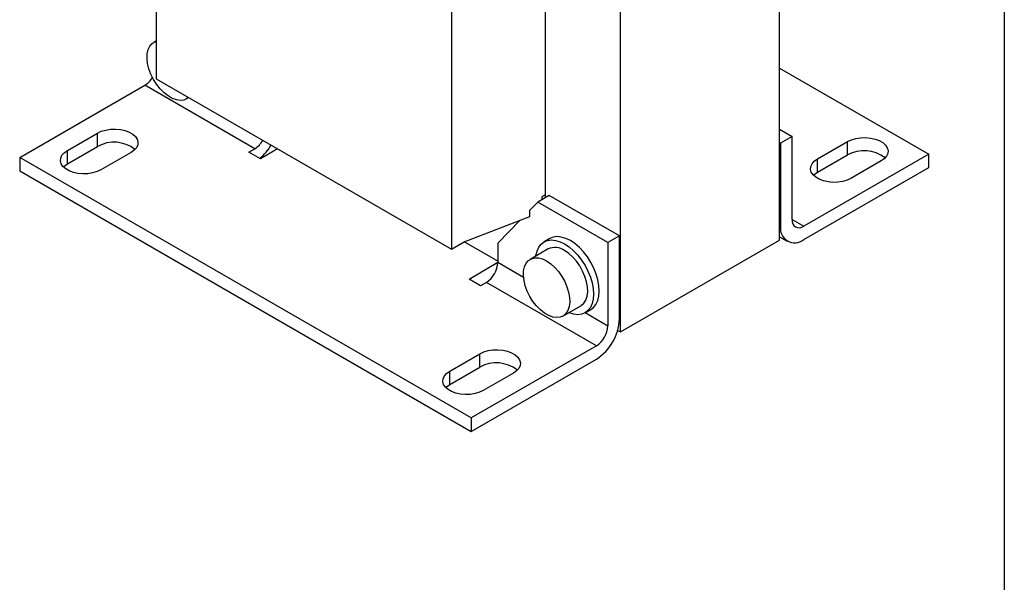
# Model space of a CAD drawing. Header units: millimetres. Extents: x 13 to 546, y 13 to 419.
# Tile 10 of 16: x 426 to 546, y 233 to 302. Entities that reach past the tile are written whole.
import ezdxf

# ---------------------------------------------------------------- set-up
doc = ezdxf.new("R2010")
doc.units = ezdxf.units.MM
doc.header["$LTSCALE"] = 2
doc.linetypes.add('SLD-Solid', pattern=[0])
doc.layers.add('TEXT', color=140, linetype='SLD-Solid', lineweight=25)

msp = doc.modelspace()

# ---------------------------------------------------------------- linework, layer by layer
for p, q in [((442.51, 315.371), (442.51, 294.923)), ((518.666, 275.205), (518.666, 316.033)), ((490.028, 308.481), (490.028, 280.383)), ((478.573, 305.133), (478.573, 274.104)), ((499.22, 263.979), (499.22, 304.807)), ((442.51, 299.541), (442.243, 299.386)), ((518.666, 296.227), (536.874, 285.716)), ((442.51, 294.923), (478.573, 274.104)), ((425.858, 285.308), (441.131, 294.125)), ((454.566, 286.369), (441.131, 294.125)), ((446.243, 292.458), (446.511, 292.613)), ((518.666, 288.759), (520.186, 287.881)), ((431.677, 286.153), (435.354, 288.275)), ((435.354, 286.642), (435.354, 288.275)), ((520.186, 287.881), (518.772, 287.065)), ((520.186, 277.715), (520.186, 287.881)), ((431.677, 284.52), (435.354, 286.642)), ((453.859, 285.961), (454.566, 286.369)), ((457.361, 286.35), (455.274, 285.144)), ((518.666, 287.126), (518.772, 287.065)), ((518.772, 287.065), (518.772, 276.899)), ((523.276, 285.116), (526.953, 287.239)), ((526.953, 285.606), (526.953, 287.239)), ((481.012, 253.468), (425.858, 285.308)), ((425.858, 285.308), (425.858, 283.675)), ((431.677, 284.52), (431.677, 286.153)), ((439.456, 285.908), (435.779, 283.785)), ((455.274, 285.144), (453.859, 285.961)), ((536.874, 285.716), (521.6, 276.899)), ((523.276, 283.483), (526.953, 285.606)), ((523.276, 283.483), (523.276, 285.116)), ((536.874, 284.083), (536.874, 285.716)), ((521.6, 275.266), (536.874, 284.083)), ((531.054, 284.871), (527.377, 282.748)), ((425.858, 283.675), (481.012, 251.835)), ((490.53, 280.672), (489.116, 279.856)), ((489.674, 280.513), (490.028, 280.717)), ((489.674, 280.179), (489.674, 280.513)), ((499.114, 275.717), (490.53, 280.672)), ((489.116, 279.856), (488.154, 278.857)), ((497.7, 274.9), (489.116, 279.856)), ((480.128, 275.002), (488.154, 278.091)), ((488.154, 278.091), (488.154, 278.857)), ((486.982, 277.64), (484.265, 274.818)), ((518.772, 276.899), (518.666, 276.96)), ((520.186, 277.715), (521.6, 276.899)), ((490.604, 275.393), (489.897, 274.984)), ((499.114, 275.717), (497.7, 274.9)), ((499.114, 265.551), (499.114, 275.717)), ((518.666, 275.607), (519.6, 275.068)), ((478.573, 274.104), (480.128, 275.002)), ((484.265, 272.613), (480.127, 275.002)), ((484.265, 274.818), (484.265, 272.49)), ((497.7, 274.9), (497.7, 264.735)), ((499.22, 263.979), (518.666, 275.205)), ((490.397, 274.118), (488.205, 272.853)), ((480.729, 270.449), (484.265, 272.49)), ((484.265, 272.49), (487.39, 270.686)), ((482.144, 269.633), (480.729, 270.449)), ((482.851, 270.041), (482.144, 269.633)), ((496.286, 262.285), (482.851, 270.041)), ((492.204, 265.924), (494.397, 267.19)), ((494.896, 266.324), (495.604, 266.732)), ((494.922, 266.338), (497.7, 264.735)), ((498.896, 264.166), (499.22, 263.979)), ((496.286, 262.285), (481.012, 253.468)), ((478.375, 259.195), (482.052, 261.318)), ((482.052, 259.685), (482.052, 261.318)), ((481.012, 251.835), (496.286, 260.652)), ((478.375, 257.562), (482.052, 259.685)), ((478.375, 257.562), (478.375, 259.195)), ((486.153, 258.95), (482.476, 256.827)), ((481.012, 253.468), (481.012, 251.835))]:
    msp.add_line(p, q)
at = {"flags": 128}
for points in [[(446.479, 292.631), (446.287, 292.485), (445.905, 292.32), (445.47, 292.271), (444.995, 292.339), (444.496, 292.523), (443.989, 292.815), (443.49, 293.208), (443.016, 293.688), (442.58, 294.239), (442.198, 294.845), (441.882, 295.485), (441.642, 296.14), (441.485, 296.787), (441.417, 297.407), (441.44, 297.978), (441.553, 298.484), (441.752, 298.908), (442.031, 299.235), (442.382, 299.456), (442.51, 299.504)], [(435.354, 288.275), (435.826, 288.496), (436.366, 288.655), (436.951, 288.745), (437.557, 288.763), (438.156, 288.709), (438.722, 288.583), (439.23, 288.393), (439.659, 288.145), (439.989, 287.852), (440.206, 287.525), (440.301, 287.179), (440.269, 286.83), (440.112, 286.492), (439.837, 286.18), (439.456, 285.908)], [(526.953, 287.239), (527.424, 287.459), (527.964, 287.618), (528.55, 287.708), (529.155, 287.727), (529.754, 287.672), (530.32, 287.546), (530.829, 287.356), (531.257, 287.108), (531.588, 286.815), (531.805, 286.488), (531.9, 286.142), (531.868, 285.793), (531.711, 285.455), (531.436, 285.143), (531.054, 284.871)], [(435.779, 283.785), (435.307, 283.565), (434.767, 283.406), (434.182, 283.315), (433.576, 283.297), (432.977, 283.352), (432.411, 283.477), (431.903, 283.668), (431.474, 283.915), (431.144, 284.209), (430.927, 284.536), (430.832, 284.881), (430.864, 285.231), (431.021, 285.569), (431.296, 285.881), (431.677, 286.153)], [(527.377, 282.748), (526.906, 282.528), (526.366, 282.369), (525.78, 282.279), (525.175, 282.26), (524.576, 282.315), (524.01, 282.44), (523.502, 282.631), (523.073, 282.879), (522.743, 283.172), (522.525, 283.499), (522.431, 283.845), (522.462, 284.194), (522.619, 284.532), (522.895, 284.844), (523.276, 285.116)], [(431.196, 284.152), (431.296, 284.248), (431.677, 284.52)], [(522.795, 283.116), (522.895, 283.211), (523.276, 283.483)], [(495.604, 266.732), (495.929, 266.977), (496.229, 267.349), (496.45, 267.813), (496.588, 268.359), (496.639, 268.973), (496.602, 269.639), (496.477, 270.34), (496.267, 271.059), (495.979, 271.779), (495.619, 272.48), (495.196, 273.146), (494.72, 273.76), (494.204, 274.307), (493.661, 274.772), (493.104, 275.145), (492.547, 275.416), (492.003, 275.578), (491.487, 275.626), (491.012, 275.561), (490.604, 275.393)], [(488.897, 273.252), (488.905, 273.309), (489.034, 273.857), (489.247, 274.326), (489.536, 274.705), (489.897, 274.984), (490.319, 275.157), (490.792, 275.218), (491.304, 275.168), (491.844, 275.006), (492.397, 274.737), (492.95, 274.367), (493.489, 273.906), (494.002, 273.365), (494.475, 272.757), (494.897, 272.098), (495.257, 271.403), (495.547, 270.689), (495.759, 269.975), (495.889, 269.277), (495.932, 268.613)], [(490.205, 272.655), (490.71, 272.311), (491.199, 271.873), (491.655, 271.355), (492.066, 270.774), (492.416, 270.149), (492.695, 269.499), (492.895, 268.845), (493.007, 268.209), (493.03, 267.611), (492.962, 267.07), (492.805, 266.604), (492.565, 266.227), (492.249, 265.951), (491.867, 265.787), (491.432, 265.738), (490.957, 265.806), (490.458, 265.989), (489.951, 266.282), (489.452, 266.675), (488.977, 267.154), (488.542, 267.706), (488.16, 268.312), (487.844, 268.952), (487.604, 269.606), (487.447, 270.254), (487.379, 270.873), (487.402, 271.445), (487.515, 271.951), (487.714, 272.374), (487.993, 272.702), (488.344, 272.923), (488.754, 273.03), (489.211, 273.02), (489.7, 272.894), (490.205, 272.655)], [(494.397, 267.19), (494.441, 267.217), (494.757, 267.492), (494.998, 267.869), (495.154, 268.335), (495.222, 268.876), (495.2, 269.475), (495.087, 270.111), (494.887, 270.764), (494.608, 271.414), (494.258, 272.039), (493.847, 272.62), (493.391, 273.138), (492.902, 273.576), (492.397, 273.92)], [(495.932, 268.613), (495.889, 268), (495.759, 267.451), (495.547, 266.982), (495.257, 266.603), (494.897, 266.324), (494.475, 266.151), (494.002, 266.09), (493.489, 266.141), (492.95, 266.302), (492.896, 266.324)], [(482.052, 261.318), (482.523, 261.538), (483.063, 261.697), (483.649, 261.787), (484.254, 261.806), (484.853, 261.751), (485.419, 261.625), (485.927, 261.435), (486.356, 261.187), (486.686, 260.894), (486.904, 260.567), (486.998, 260.221), (486.967, 259.872), (486.81, 259.534), (486.534, 259.222), (486.153, 258.95)], [(482.476, 256.827), (482.005, 256.607), (481.465, 256.448), (480.879, 256.358), (480.274, 256.339), (479.675, 256.394), (479.109, 256.52), (478.6, 256.71), (478.172, 256.958), (477.841, 257.251), (477.624, 257.578), (477.529, 257.924), (477.561, 258.273), (477.718, 258.611), (477.993, 258.923), (478.375, 259.195)], [(477.894, 257.195), (477.993, 257.29), (478.375, 257.562)]]:
    msp.add_lwpolyline(points, dxfattribs=at)
for centre, radius, start, end in [((439.626, 296.546), 2.851, 301.8761, 329.08392), ((453.046, 288.81), 2.876, 301.9326, 330.5442), ((437.371, 283.032), 4.135, 51.64744, 119.1881), ((451.095, 289.951), 6.29, 310.75836, 330.13141), ((528.97, 281.996), 4.135, 51.64744, 119.1881), ((520.496, 276.619), 1.747, 170.78596, 309.20329), ((521.048, 277.576), 0.873, 170.78596, 309.20329), ((491.232, 272.358), 1.948, 53.3008, 115.38874), ((481.195, 272.63), 3.074, 302.60548, 357.39452), ((492.973, 265.83), 6.147, 302.60548, 357.39452), ((494.63, 264.874), 3.074, 302.60548, 357.39452), ((484.068, 256.075), 4.135, 51.64744, 119.1881)]:
    msp.add_arc(centre, radius, start, end)
at = {"layer": 'TEXT'}
msp.add_line((546.1, 419.1), (546.1, 12.7), dxfattribs=at)

doc.saveas('drawing.dxf')
